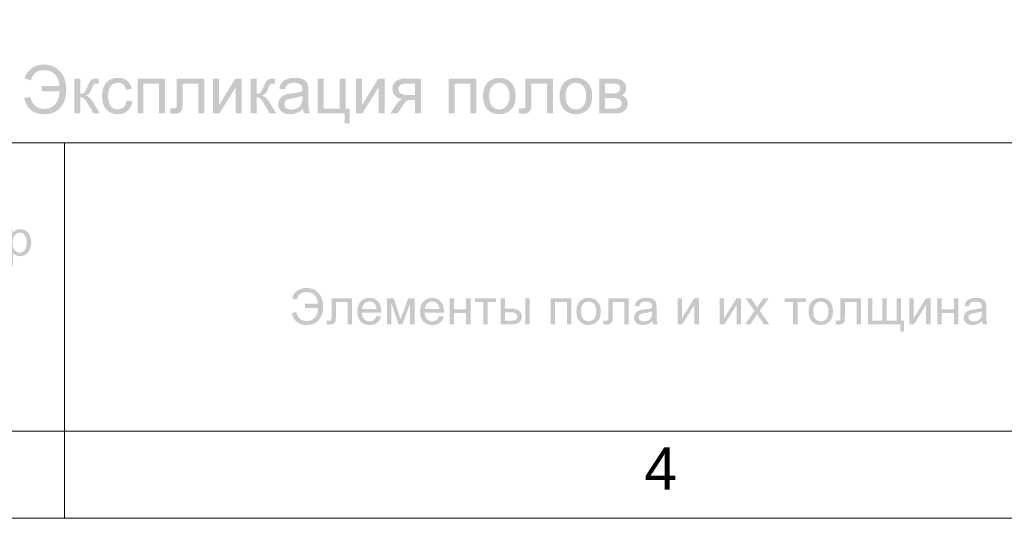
# Model space of a CAD drawing. Header units: millimetres. Extents: x 1527433 to 14789979, y -245576 to 11310.
# Tile 55 of 135: x 1950881 to 1959065, y -60984 to -56837. Entities that reach past the tile are written whole.
import ezdxf

# ---------------------------------------------------------------- set-up
doc = ezdxf.new("R2010")
doc.units = ezdxf.units.MM
doc.styles.get("Standard").update_dxf_attribs({"font": 'isocpeur.ttf', "height": 250})
doc.styles.add('V@ler@Live', font='isocpeui.ttf')

msp = doc.modelspace()

# ---------------------------------------------------------------- hatches: boundary and pattern name
h = msp.add_hatch(color=7)
h.dxf.hatch_style = 2
h.paths.add_polyline_path([(1951064.404, -57387.129), (1951064.404, -57434.203), (1951212.681, -57434.203), (1951209.231, -57466.036), (1951201.863, -57494.313), (1951190.589, -57519.035), (1951175.419, -57540.202), (1951157.054, -57557.195), (1951136.276, -57569.32), (1951113.089, -57576.587), (1951087.5, -57579.008), (1951064.796, -57577.426), (1951044.31, -57572.681), (1951026.044, -57564.773), (1951009.999, -57553.7), (1950996.176, -57539.462), (1950984.576, -57522.058), (1950975.201, -57501.487), (1950968.052, -57477.749), (1950917.119, -57491.089), (1950927.282, -57522.092), (1950940.488, -57548.958), (1950956.74, -57571.686), (1950976.037, -57590.28), (1950998.381, -57604.739), (1951023.772, -57615.066), (1951052.21, -57621.261), (1951083.697, -57623.325), (1951106.548, -57622.377), (1951127.89, -57619.53), (1951147.724, -57614.785), (1951166.048, -57608.139), (1951182.864, -57599.592), (1951198.17, -57589.141), (1951211.968, -57576.787), (1951224.257, -57562.526), (1951244.255, -57530.342), (1951258.115, -57494.644), (1951265.835, -57455.432), (1951267.417, -57412.706), (1951266.126, -57386.093), (1951262.263, -57360.664), (1951255.836, -57336.424), (1951246.856, -57313.377), (1951235.198, -57291.931), (1951220.811, -57272.49), (1951203.696, -57255.055), (1951183.852, -57239.624), (1951161.589, -57226.995), (1951137.295, -57217.968), (1951110.965, -57212.548), (1951082.594, -57210.741), (1951052.85, -57212.663), (1951025.633, -57218.43), (1951000.948, -57228.042), (1950978.8, -57241.498), (1950959.585, -57258.375), (1950943.771, -57278.244), (1950931.346, -57301.099), (1950922.301, -57326.937), (1950974.005, -57340.552), (1950980.643, -57320.979), (1950989.271, -57304.017), (1950999.89, -57289.663), (1951012.5, -57277.92), (1951027.103, -57268.786), (1951043.698, -57262.262), (1951062.287, -57258.348), (1951082.87, -57257.043), (1951110.412, -57259.242), (1951134.822, -57265.835), (1951156.09, -57276.809), (1951174.206, -57292.155), (1951188.874, -57311.243), (1951199.81, -57333.441), (1951207.026, -57358.74), (1951210.531, -57387.129)])
h = msp.add_hatch(color=7)
h.dxf.hatch_style = 2
h.paths.add_polyline_path([(1951335.278, -57327.488), (1951384.226, -57327.488), (1951384.226, -57452.448), (1951395.048, -57451.89), (1951404.118, -57450.209), (1951411.442, -57447.402), (1951417.024, -57443.464), (1951422.285, -57436.849), (1951428.647, -57425.935), (1951436.115, -57410.721), (1951444.695, -57391.208), (1951451.548, -57375.551), (1951457.724, -57362.807), (1951463.228, -57352.978), (1951468.066, -57346.064), (1951477.699, -57336.928), (1951488.737, -57331.346), (1951503.998, -57328.466), (1951526.33, -57327.488), (1951536.141, -57327.488), (1951536.141, -57368.057), (1951522.526, -57367.782), (1951506.651, -57369.222), (1951497.721, -57373.514), (1951494.496, -57377.978), (1951490.521, -57385.414), (1951485.792, -57395.815), (1951480.303, -57409.178), (1951474.845, -57422.232), (1951469.63, -57433.115), (1951464.653, -57441.827), (1951459.908, -57448.37), (1951448.133, -57458.787), (1951431.355, -57468.213), (1951447.044, -57475.054), (1951462.609, -57487.141), (1951478.05, -57504.467), (1951493.367, -57527.028), (1951547, -57616.545), (1951493.091, -57616.545), (1951440.836, -57527.028), (1951433.066, -57514.707), (1951425.802, -57504.69), (1951419.054, -57496.968), (1951412.834, -57491.53), (1951399.688, -57485.08), (1951384.226, -57482.931), (1951384.226, -57616.545), (1951335.278, -57616.545)])
h = msp.add_hatch(color=7)
h.dxf.hatch_style = 2
h.paths.add_polyline_path([(1951768.886, -57510.657), (1951817.062, -57516.941), (1951811.562, -57540.484), (1951802.999, -57561.334), (1951791.366, -57579.487), (1951776.658, -57594.938), (1951759.449, -57607.269), (1951740.402, -57616.07), (1951719.514, -57621.347), (1951696.787, -57623.105), (1951668.561, -57620.685), (1951643.25, -57613.417), (1951620.853, -57601.292), (1951601.371, -57584.299), (1951585.6, -57562.811), (1951574.334, -57537.122), (1951567.575, -57507.226), (1951565.322, -57473.119), (1951566.285, -57450.453), (1951569.18, -57429.249), (1951574.019, -57409.503), (1951580.811, -57391.208), (1951589.587, -57374.767), (1951600.379, -57360.506), (1951613.197, -57348.436), (1951628.05, -57338.567), (1951644.236, -57330.89), (1951661.13, -57325.393), (1951678.737, -57322.088), (1951697.062, -57320.984), (1951719.52, -57322.472), (1951739.843, -57326.937), (1951758.027, -57334.378), (1951774.067, -57344.796), (1951787.689, -57357.953), (1951798.624, -57373.611), (1951806.871, -57391.77), (1951812.432, -57412.43), (1951764.807, -57419.761), (1951760.756, -57406.117), (1951755.388, -57394.282), (1951748.707, -57384.244), (1951740.718, -57375.995), (1951731.624, -57369.556), (1951721.626, -57364.957), (1951710.728, -57362.197), (1951698.936, -57361.277), (1951681.292, -57362.94), (1951665.395, -57367.92), (1951651.234, -57376.207), (1951638.799, -57387.791), (1951628.67, -57402.993), (1951621.435, -57422.056), (1951617.095, -57444.973), (1951615.648, -57471.741), (1951617.043, -57498.892), (1951621.229, -57522.053), (1951628.205, -57541.225), (1951637.972, -57556.408), (1951649.982, -57567.975), (1951663.693, -57576.224), (1951679.109, -57581.166), (1951696.235, -57582.811), (1951710.033, -57581.705), (1951722.652, -57578.387), (1951734.094, -57572.858), (1951744.356, -57565.117), (1951753.142, -57555.08), (1951760.156, -57542.662), (1951765.402, -57527.856)])
h = msp.add_hatch(color=7)
h.dxf.hatch_style = 2
h.paths.add_polyline_path([(1951859.998, -57327.488), (1952088.036, -57327.488), (1952088.036, -57616.545), (1952039.032, -57616.545), (1952039.032, -57368.057), (1951908.946, -57368.057), (1951908.946, -57616.545), (1951859.998, -57616.545)])
h = msp.add_hatch(color=7)
h.dxf.hatch_style = 2
h.paths.add_polyline_path([(1952186.523, -57327.488), (1952414.064, -57327.488), (1952414.064, -57616.545), (1952365.337, -57616.545), (1952365.337, -57368.057), (1952235.526, -57368.057), (1952235.526, -57512.035), (1952235.319, -57535.071), (1952234.699, -57553.824), (1952233.665, -57568.287), (1952232.218, -57578.456), (1952226.086, -57593.498), (1952214.249, -57606.513), (1952206.082, -57611.754), (1952196.293, -57615.491), (1952184.871, -57617.73), (1952171.805, -57618.475), (1952153.36, -57617.91), (1952132.393, -57616.27), (1952132.393, -57575.425), (1952153.891, -57575.425), (1952166.92, -57574.667), (1952175.609, -57572.338), (1952181.059, -57568.286), (1952184.318, -57562.416), (1952185.267, -57557.095), (1952185.958, -57547.919), (1952186.38, -57534.898), (1952186.523, -57518.043)])
h = msp.add_hatch(color=7)
h.dxf.hatch_style = 2
h.paths.add_polyline_path([(1952488.389, -57327.488), (1952537.337, -57327.488), (1952537.337, -57547.974), (1952673.156, -57327.488), (1952725.963, -57327.488), (1952725.963, -57616.545), (1952676.96, -57616.545), (1952676.96, -57397.437), (1952541.14, -57616.545), (1952488.389, -57616.545)])
h = msp.add_hatch(color=7)
h.dxf.hatch_style = 2
h.paths.add_polyline_path([(1952800.491, -57327.488), (1952849.439, -57327.488), (1952849.439, -57452.448), (1952860.261, -57451.89), (1952869.331, -57450.209), (1952876.654, -57447.402), (1952882.236, -57443.464), (1952887.498, -57436.849), (1952893.86, -57425.935), (1952901.328, -57410.721), (1952909.907, -57391.208), (1952916.76, -57375.551), (1952922.936, -57362.807), (1952928.441, -57352.978), (1952933.279, -57346.064), (1952942.911, -57336.928), (1952953.949, -57331.346), (1952969.211, -57328.466), (1952991.542, -57327.488), (1953001.354, -57327.488), (1953001.354, -57368.057), (1952987.739, -57367.782), (1952971.864, -57369.222), (1952962.934, -57373.514), (1952959.708, -57377.978), (1952955.734, -57385.414), (1952951.004, -57395.815), (1952945.516, -57409.178), (1952940.058, -57422.232), (1952934.843, -57433.115), (1952929.865, -57441.827), (1952925.12, -57448.37), (1952913.345, -57458.787), (1952896.568, -57468.213), (1952912.257, -57475.054), (1952927.821, -57487.141), (1952943.262, -57504.467), (1952958.579, -57527.028), (1953012.213, -57616.545), (1952958.304, -57616.545), (1952906.048, -57527.028), (1952898.278, -57514.707), (1952891.014, -57504.69), (1952884.267, -57496.968), (1952878.047, -57491.53), (1952864.9, -57485.08), (1952849.439, -57482.931), (1952849.439, -57616.545), (1952800.491, -57616.545)])
h = msp.add_hatch(color=7)
h.paths.add_polyline_path([(1953234.098, -57580.882), (1953207.399, -57600.636), (1953181.733, -57613.569), (1953155.612, -57620.714), (1953127.713, -57623.105), (1953105.275, -57621.656), (1953085.587, -57617.303), (1953068.647, -57610.036), (1953054.457, -57599.843), (1953043.252, -57587.379), (1953035.261, -57573.302), (1953030.474, -57557.613), (1953028.881, -57540.312), (1953031.285, -57520.027), (1953038.527, -57501.562), (1953049.696, -57485.742), (1953063.883, -57473.395), (1953080.502, -57464.093), (1953099.105, -57457.354), (1953117.199, -57453.599), (1953142.651, -57449.968), (1953170.371, -57446.278), (1953194.169, -57442.237), (1953214.05, -57437.845), (1953230.019, -57433.101), (1953230.219, -57424.867), (1953230.295, -57420.313), (1953229.426, -57406.453), (1953226.822, -57394.805), (1953222.481, -57385.369), (1953216.404, -57378.145), (1953205.882, -57370.901), (1953193.081, -57365.715), (1953177.995, -57362.595), (1953160.621, -57361.553), (1953144.468, -57362.316), (1953130.573, -57364.599), (1953118.941, -57368.39), (1953109.578, -57373.68), (1953101.888, -57380.884), (1953095.268, -57390.423), (1953089.711, -57402.298), (1953085.215, -57416.509), (1953037.314, -57409.95), (1953045.954, -57382.162), (1953058.812, -57360.285), (1953077.119, -57343.583), (1953102.082, -57331.181), (1953132.633, -57323.54), (1953167.732, -57320.984), (1953185.344, -57321.531), (1953201.225, -57323.168), (1953215.38, -57325.89), (1953227.814, -57329.693), (1953247.878, -57339.546), (1953261.824, -57351.631), (1953271.091, -57366.562), (1953277.093, -57384.925), (1953278.178, -57392.46), (1953278.953, -57402.502), (1953279.418, -57415.055), (1953279.573, -57430.124), (1953279.573, -57495.443), (1953279.761, -57526.459), (1953280.331, -57551.206), (1953281.294, -57569.679), (1953282.66, -57581.874), (1953287.332, -57599.602), (1953295.062, -57616.545), (1953243.91, -57616.545), (1953237.64, -57600.016)])
h.paths.add_polyline_path([(1953230.019, -57471.465), (1953215.003, -57476.716), (1953196.664, -57481.553), (1953175.007, -57485.976), (1953150.038, -57489.986), (1953136.021, -57492.24), (1953124.227, -57494.623), (1953114.644, -57497.141), (1953107.263, -57499.798), (1953096.143, -57506.523), (1953087.916, -57515.728), (1953082.831, -57526.801), (1953081.136, -57538.989), (1953082.057, -57548.375), (1953084.829, -57556.938), (1953089.461, -57564.685), (1953095.963, -57571.621), (1953104.254, -57577.337), (1953114.25, -57581.419), (1953125.962, -57583.869), (1953139.399, -57584.685), (1953166.133, -57581.612), (1953189.725, -57572.338), (1953208.825, -57557.662), (1953222.137, -57538.438), (1953225.577, -57529.169), (1953228.042, -57517.905), (1953229.524, -57504.657), (1953230.019, -57489.435)])
h = msp.add_hatch(color=7)
h.dxf.hatch_style = 2
h.paths.add_polyline_path([(1953357, -57327.488), (1953406.003, -57327.488), (1953406.003, -57576.251), (1953541.547, -57576.251), (1953541.547, -57327.488), (1953590.55, -57327.488), (1953590.55, -57576.251), (1953622.135, -57576.251), (1953622.135, -57698.456), (1953581.841, -57698.456), (1953581.841, -57616.545), (1953357, -57616.545)])
h = msp.add_hatch(color=7)
h.dxf.hatch_style = 2
h.paths.add_polyline_path([(1953676.429, -57327.488), (1953725.377, -57327.488), (1953725.377, -57547.974), (1953861.197, -57327.488), (1953914.003, -57327.488), (1953914.003, -57616.545), (1953865, -57616.545), (1953865, -57397.437), (1953729.18, -57616.545), (1953676.429, -57616.545)])
h = msp.add_hatch(color=7)
h.paths.add_polyline_path([(1954216.293, -57327.488), (1954216.293, -57616.545), (1954167.621, -57616.545), (1954167.621, -57503.877), (1954139.288, -57503.877), (1954116.716, -57505.558), (1954100.759, -57510.547), (1954093.71, -57515.735), (1954085.214, -57524.603), (1954075.272, -57537.15), (1954063.882, -57553.376), (1954021.163, -57616.545), (1953960.474, -57616.545), (1954013.281, -57538.714), (1954025.351, -57522.829), (1954037.41, -57510.815), (1954049.449, -57502.677), (1954061.457, -57498.42), (1954041.851, -57494.39), (1954024.953, -57488.009), (1954010.762, -57479.281), (1953999.28, -57468.213), (1953990.39, -57455.52), (1953984.052, -57441.907), (1953980.258, -57427.363), (1953978.995, -57411.879), (1953980.65, -57393.997), (1953985.617, -57377.883), (1953993.901, -57363.525), (1954005.509, -57350.915), (1954020.267, -57340.673), (1954038.003, -57333.352), (1954058.715, -57328.955), (1954082.403, -57327.488)])
h.paths.add_polyline_path([(1954167.621, -57368.057), (1954097.947, -57368.057), (1954077.98, -57368.914), (1954061.905, -57371.475), (1954049.725, -57375.731), (1954041.448, -57381.672), (1954031.925, -57396.466), (1954028.77, -57413.533), (1954029.929, -57425.614), (1954033.414, -57435.974), (1954039.234, -57444.608), (1954047.401, -57451.511), (1954058.533, -57456.793), (1954073.246, -57460.565), (1954091.545, -57462.829), (1954113.436, -57463.583), (1954167.621, -57463.583)])
h = msp.add_hatch(color=7)
h.dxf.hatch_style = 2
h.paths.add_polyline_path([(1954447.31, -57327.488), (1954675.348, -57327.488), (1954675.348, -57616.545), (1954626.345, -57616.545), (1954626.345, -57368.057), (1954496.258, -57368.057), (1954496.258, -57616.545), (1954447.31, -57616.545)])
h = msp.add_hatch(color=7)
h.paths.add_polyline_path([(1954731.667, -57472.017), (1954734.458, -57434.501), (1954742.829, -57402.164), (1954756.782, -57375.015), (1954776.316, -57353.064), (1954795.952, -57339.029), (1954817.65, -57329.004), (1954841.405, -57322.989), (1954867.211, -57320.984), (1954895.623, -57323.431), (1954921.327, -57330.768), (1954944.323, -57342.982), (1954964.611, -57360.065), (1954981.178, -57381.447), (1954993.012, -57406.56), (1955000.113, -57435.394), (1955002.479, -57467.938), (1955001.427, -57494.355), (1954998.276, -57517.795), (1954993.038, -57538.259), (1954985.722, -57555.746), (1954976.38, -57570.847), (1954965.141, -57584.154), (1954952.011, -57595.674), (1954936.995, -57605.411), (1954920.634, -57613.152), (1954903.55, -57618.681), (1954885.742, -57621.999), (1954867.211, -57623.105), (1954838.315, -57620.675), (1954812.324, -57613.383), (1954789.247, -57601.222), (1954769.095, -57584.189), (1954752.712, -57562.577), (1954741.017, -57536.681), (1954734.004, -57506.496)])
h.paths.add_polyline_path([(1954781.993, -57472.017), (1954783.503, -57498.051), (1954788.036, -57520.592), (1954795.597, -57539.64), (1954806.192, -57555.195), (1954819.09, -57567.277), (1954833.559, -57575.907), (1954849.6, -57581.085), (1954867.211, -57582.811), (1954884.646, -57581.075), (1954900.566, -57575.866), (1954914.968, -57567.184), (1954927.845, -57555.03), (1954938.448, -57539.329), (1954946.028, -57520), (1954950.58, -57497.033), (1954952.098, -57470.418), (1954950.57, -57445.243), (1954945.994, -57423.303), (1954938.378, -57404.608), (1954927.735, -57389.169), (1954914.805, -57377.087), (1954900.408, -57368.457), (1954884.543, -57363.279), (1954867.211, -57361.553), (1954849.6, -57363.277), (1954833.559, -57368.443), (1954819.09, -57377.041), (1954806.192, -57389.059), (1954795.597, -57404.54), (1954788.036, -57423.53), (1954783.503, -57446.024)])
h = msp.add_hatch(color=7)
h.dxf.hatch_style = 2
h.paths.add_polyline_path([(1955084.536, -57327.488), (1955312.078, -57327.488), (1955312.078, -57616.545), (1955263.35, -57616.545), (1955263.35, -57368.057), (1955133.539, -57368.057), (1955133.539, -57512.035), (1955133.333, -57535.071), (1955132.712, -57553.824), (1955131.679, -57568.287), (1955130.232, -57578.456), (1955124.1, -57593.498), (1955112.262, -57606.513), (1955104.096, -57611.754), (1955094.307, -57615.491), (1955082.884, -57617.73), (1955069.819, -57618.475), (1955051.374, -57617.91), (1955030.407, -57616.27), (1955030.407, -57575.425), (1955051.904, -57575.425), (1955064.934, -57574.667), (1955073.622, -57572.338), (1955079.072, -57568.286), (1955082.331, -57562.416), (1955083.281, -57557.095), (1955083.971, -57547.919), (1955084.393, -57534.898), (1955084.536, -57518.043)])
h = msp.add_hatch(color=7)
h.paths.add_polyline_path([(1955368.157, -57472.017), (1955370.948, -57434.501), (1955379.319, -57402.164), (1955393.272, -57375.015), (1955412.806, -57353.064), (1955432.442, -57339.029), (1955454.14, -57329.004), (1955477.895, -57322.989), (1955503.701, -57320.984), (1955532.113, -57323.431), (1955557.817, -57330.768), (1955580.813, -57342.982), (1955601.101, -57360.065), (1955617.668, -57381.447), (1955629.502, -57406.56), (1955636.603, -57435.394), (1955638.969, -57467.938), (1955637.917, -57494.355), (1955634.766, -57517.795), (1955629.528, -57538.259), (1955622.212, -57555.746), (1955612.87, -57570.847), (1955601.631, -57584.154), (1955588.501, -57595.674), (1955573.485, -57605.411), (1955557.124, -57613.152), (1955540.04, -57618.681), (1955522.232, -57621.999), (1955503.701, -57623.105), (1955474.805, -57620.675), (1955448.814, -57613.383), (1955425.737, -57601.222), (1955405.585, -57584.189), (1955389.203, -57562.577), (1955377.507, -57536.681), (1955370.494, -57506.496)])
h.paths.add_polyline_path([(1955418.483, -57472.017), (1955419.993, -57498.051), (1955424.526, -57520.592), (1955432.087, -57539.64), (1955442.682, -57555.195), (1955455.58, -57567.277), (1955470.049, -57575.907), (1955486.09, -57581.085), (1955503.701, -57582.811), (1955521.136, -57581.075), (1955537.057, -57575.866), (1955551.458, -57567.184), (1955564.335, -57555.03), (1955574.938, -57539.329), (1955582.518, -57520), (1955587.07, -57497.033), (1955588.588, -57470.418), (1955587.06, -57445.243), (1955582.484, -57423.303), (1955574.868, -57404.608), (1955564.225, -57389.169), (1955551.295, -57377.087), (1955536.898, -57368.457), (1955521.033, -57363.279), (1955503.701, -57361.553), (1955486.09, -57363.277), (1955470.049, -57368.443), (1955455.58, -57377.041), (1955442.682, -57389.059), (1955432.087, -57404.54), (1955424.526, -57423.53), (1955419.993, -57446.024)])
h = msp.add_hatch(color=7)
h.paths.add_polyline_path([(1955697.379, -57327.488), (1955810.323, -57327.488), (1955829.785, -57327.922), (1955846.586, -57329.224), (1955860.731, -57331.395), (1955872.225, -57334.433), (1955891.069, -57344.272), (1955907.061, -57359.899), (1955913.428, -57369.623), (1955917.976, -57380.267), (1955920.704, -57391.82), (1955921.614, -57404.272), (1955919.464, -57423.62), (1955913.015, -57440.322), (1955902.3, -57454.454), (1955887.328, -57466.064), (1955905.966, -57475.813), (1955921.173, -57491.475), (1955931.294, -57511.87), (1955934.677, -57535.737), (1955931.815, -57554.96), (1955925.961, -57571.532), (1955917.12, -57585.447), (1955905.298, -57596.702), (1955890.435, -57605.383), (1955872.555, -57611.584), (1955851.657, -57615.305), (1955827.742, -57616.545), (1955697.379, -57616.545)])
h.paths.add_polyline_path([(1955746.327, -57449.141), (1955798.582, -57449.141), (1955812.99, -57448.943), (1955824.958, -57448.342), (1955834.487, -57447.327), (1955841.577, -57445.889), (1955852.67, -57440.976), (1955862.523, -57432.715), (1955869.469, -57421.801), (1955871.784, -57408.902), (1955870.771, -57398.351), (1955867.732, -57389.52), (1955862.668, -57382.416), (1955855.578, -57377.042), (1955846.047, -57373.127), (1955833.653, -57370.317), (1955818.386, -57368.624), (1955800.236, -57368.057), (1955746.327, -57368.057)])
h.paths.add_polyline_path([(1955746.327, -57576.251), (1955810.819, -57576.251), (1955830.014, -57575.651), (1955845.932, -57573.847), (1955858.584, -57570.833), (1955867.98, -57566.605), (1955874.833, -57560.922), (1955879.845, -57553.466), (1955883.018, -57544.242), (1955884.351, -57533.257), (1955882.091, -57519.897), (1955875.367, -57507.57), (1955864.997, -57497.903), (1955851.94, -57492.577), (1955843.621, -57491.202), (1955833.137, -57490.221), (1955820.492, -57489.631), (1955805.693, -57489.435), (1955746.327, -57489.435)])
h = msp.add_hatch(color=7)
h.paths.add_polyline_path([(1950788.897, -58882.499), (1950788.897, -58583.906), (1950822.245, -58583.906), (1950822.245, -58611.963), (1950834.744, -58597.569), (1950848.814, -58587.268), (1950865.24, -58581.067), (1950884.808, -58579), (1950910.812, -58582.583), (1950933.591, -58593.277), (1950952.153, -58610.426), (1950965.506, -58633.405), (1950973.595, -58660.573), (1950976.31, -58690.18), (1950973.333, -58721.682), (1950964.403, -58749.877), (1950957.779, -58762.372), (1950949.81, -58773.317), (1950940.498, -58782.712), (1950929.842, -58790.557), (1950906.581, -58801.126), (1950882.162, -58804.668), (1950864.833, -58802.732), (1950849.365, -58796.951), (1950836.108, -58788.18), (1950825.497, -58777.383), (1950825.497, -58882.499)])
h.paths.add_polyline_path([(1950822.025, -58693.047), (1950823.079, -58712.528), (1950826.241, -58729.296), (1950831.512, -58743.346), (1950838.892, -58754.673), (1950847.77, -58763.386), (1950857.537, -58769.604), (1950868.192, -58773.33), (1950879.737, -58774.571), (1950891.497, -58773.288), (1950902.385, -58769.431), (1950912.394, -58762.991), (1950921.519, -58753.956), (1950929.115, -58742.213), (1950934.541, -58727.649), (1950937.797, -58710.253), (1950938.882, -58690.015), (1950937.819, -58670.679), (1950934.631, -58653.931), (1950929.325, -58639.778), (1950921.905, -58628.224), (1950912.985, -58619.244), (1950903.26, -58612.817), (1950892.728, -58608.954), (1950881.39, -58607.663), (1950870.031, -58609.036), (1950859.349, -58613.148), (1950849.338, -58619.988), (1950839.994, -58629.547), (1950832.117, -58641.701), (1950826.503, -58656.336), (1950823.142, -58673.451)])
h = msp.add_hatch(color=7)
h.dxf.hatch_style = 2
h.paths.add_polyline_path([(1953250.866, -59199.889), (1953250.866, -59235.057), (1953361.605, -59235.057), (1953359.03, -59258.859), (1953353.536, -59279.994), (1953345.117, -59298.464), (1953333.768, -59314.266), (1953320.053, -59326.927), (1953304.54, -59335.97), (1953287.229, -59341.396), (1953268.119, -59343.205), (1953251.169, -59342.024), (1953235.873, -59338.481), (1953222.233, -59332.575), (1953210.248, -59324.305), (1953199.919, -59313.671), (1953191.247, -59300.673), (1953184.233, -59285.309), (1953178.877, -59267.578), (1953140.898, -59277.555), (1953148.484, -59300.712), (1953158.345, -59320.778), (1953170.481, -59337.756), (1953184.892, -59351.646), (1953201.58, -59362.447), (1953220.544, -59370.162), (1953241.787, -59374.79), (1953265.307, -59376.333), (1953298.287, -59373.5), (1953326.775, -59364.992), (1953350.767, -59350.8), (1953370.259, -59330.913), (1953385.173, -59306.895), (1953395.518, -59280.236), (1953401.296, -59250.941), (1953402.505, -59219.016), (1953401.544, -59199.161), (1953398.66, -59180.19), (1953393.854, -59162.097), (1953387.126, -59144.878), (1953378.422, -59128.847), (1953367.682, -59114.32), (1953354.895, -59101.291), (1953340.052, -59089.756), (1953323.423, -59080.343), (1953305.284, -59073.606), (1953285.637, -59069.556), (1953264.481, -59068.204), (1953242.239, -59069.64), (1953221.899, -59073.95), (1953203.461, -59081.133), (1953186.925, -59091.189), (1953172.569, -59103.79), (1953160.756, -59118.612), (1953151.485, -59135.667), (1953144.757, -59154.965), (1953183.397, -59165.163), (1953188.355, -59150.549), (1953194.798, -59137.879), (1953202.727, -59127.155), (1953212.143, -59118.378), (1953223.047, -59111.549), (1953235.44, -59106.67), (1953249.325, -59103.741), (1953264.701, -59102.765), (1953285.269, -59104.407), (1953303.486, -59109.331), (1953319.357, -59117.532), (1953332.886, -59129.003), (1953343.821, -59143.265), (1953351.986, -59159.836), (1953357.381, -59178.713), (1953360.006, -59199.889)])
h = msp.add_hatch(color=7)
h.dxf.hatch_style = 2
h.paths.add_polyline_path([(1953472.5, -59155.406), (1953642.44, -59155.406), (1953642.44, -59371.262), (1953606.06, -59371.262), (1953606.06, -59185.668), (1953509.101, -59185.668), (1953509.101, -59293.21), (1953508.947, -59310.418), (1953508.488, -59324.422), (1953507.729, -59335.223), (1953506.676, -59342.819), (1953502.08, -59354.057), (1953493.226, -59363.765), (1953479.797, -59370.463), (1953461.531, -59372.695), (1953447.765, -59372.282), (1953432.096, -59371.041), (1953432.096, -59340.559), (1953448.137, -59340.559), (1953457.852, -59339.98), (1953464.342, -59338.244), (1953468.401, -59335.226), (1953470.847, -59330.803), (1953471.57, -59326.843), (1953472.087, -59320.006), (1953472.397, -59310.285), (1953472.5, -59297.675)])
h = msp.add_hatch(color=7)
h.paths.add_polyline_path([(1953846.763, -59301.754), (1953884.577, -59306.439), (1953879.121, -59322.087), (1953871.768, -59335.874), (1953862.524, -59347.801), (1953851.394, -59357.867), (1953838.475, -59365.889), (1953823.867, -59371.606), (1953807.575, -59375.029), (1953789.602, -59376.168), (1953767.144, -59374.348), (1953747.145, -59368.885), (1953729.606, -59359.773), (1953714.527, -59347.008), (1953702.381, -59330.947), (1953693.718, -59311.951), (1953688.528, -59290.02), (1953686.801, -59265.153), (1953688.548, -59239.461), (1953693.794, -59216.798), (1953702.544, -59197.173), (1953714.802, -59180.597), (1953729.862, -59167.429), (1953747.014, -59158.024), (1953766.264, -59152.381), (1953787.618, -59150.5), (1953808.257, -59152.349), (1953826.926, -59157.887), (1953843.622, -59167.104), (1953858.339, -59179.99), (1953870.348, -59196.247), (1953878.927, -59215.495), (1953884.074, -59237.731), (1953885.789, -59262.948), (1953885.569, -59272.705), (1953724.559, -59272.705), (1953726.563, -59289.446), (1953730.588, -59304.11), (1953736.628, -59316.686), (1953744.678, -59327.165), (1953754.29, -59335.444), (1953765.018, -59341.352), (1953776.862, -59344.892), (1953789.823, -59346.071), (1953808.461, -59343.426), (1953824.164, -59335.488), (1953836.91, -59321.763)])
h.paths.add_polyline_path([(1953726.598, -59242.608), (1953847.149, -59242.608), (1953845.359, -59229.855), (1953842.464, -59218.796), (1953838.452, -59209.432), (1953833.314, -59201.763), (1953823.909, -59192.503), (1953813.222, -59185.888), (1953801.254, -59181.92), (1953788.004, -59180.597), (1953775.9, -59181.651), (1953764.805, -59184.813), (1953754.711, -59190.084), (1953745.615, -59197.464), (1953737.978, -59206.611), (1953732.262, -59217.183), (1953728.469, -59229.183)])
h = msp.add_hatch(color=7)
h.dxf.hatch_style = 2
h.paths.add_polyline_path([(1953933, -59155.406), (1953989.941, -59155.406), (1954046.661, -59328.157), (1954109.665, -59155.406), (1954162.306, -59155.406), (1954162.306, -59371.262), (1954125.705, -59371.262), (1954125.705, -59197.464), (1954061.874, -59371.262), (1954029.132, -59371.262), (1953968.774, -59189.14), (1953968.774, -59371.262), (1953933, -59371.262)])
h = msp.add_hatch(color=7)
h.paths.add_polyline_path([(1954368.137, -59301.754), (1954405.95, -59306.439), (1954400.494, -59322.087), (1954393.141, -59335.874), (1954383.897, -59347.801), (1954372.767, -59357.867), (1954359.849, -59365.889), (1954345.241, -59371.606), (1954328.948, -59375.029), (1954310.976, -59376.168), (1954288.517, -59374.348), (1954268.519, -59368.885), (1954250.98, -59359.773), (1954235.9, -59347.008), (1954223.755, -59330.947), (1954215.092, -59311.951), (1954209.902, -59290.02), (1954208.174, -59265.153), (1954209.922, -59239.461), (1954215.168, -59216.798), (1954223.917, -59197.173), (1954236.176, -59180.597), (1954251.235, -59167.429), (1954268.388, -59158.024), (1954287.638, -59152.381), (1954308.991, -59150.5), (1954329.63, -59152.349), (1954348.3, -59157.887), (1954364.996, -59167.104), (1954379.712, -59179.99), (1954391.722, -59196.247), (1954400.3, -59215.495), (1954405.447, -59237.731), (1954407.163, -59262.948), (1954406.942, -59272.705), (1954245.932, -59272.705), (1954247.937, -59289.446), (1954251.961, -59304.11), (1954258.002, -59316.686), (1954266.052, -59327.165), (1954275.664, -59335.444), (1954286.392, -59341.352), (1954298.236, -59344.892), (1954311.196, -59346.071), (1954329.834, -59343.426), (1954345.537, -59335.488), (1954358.284, -59321.763)])
h.paths.add_polyline_path([(1954247.972, -59242.608), (1954368.523, -59242.608), (1954366.733, -59229.855), (1954363.837, -59218.796), (1954359.826, -59209.432), (1954354.687, -59201.763), (1954345.282, -59192.503), (1954334.595, -59185.888), (1954322.627, -59181.92), (1954309.377, -59180.597), (1954297.274, -59181.651), (1954286.178, -59184.813), (1954276.085, -59190.084), (1954266.989, -59197.464), (1954259.351, -59206.611), (1954253.636, -59217.183), (1954249.843, -59229.183)])
h = msp.add_hatch(color=7)
h.dxf.hatch_style = 2
h.paths.add_polyline_path([(1954453.602, -59155.406), (1954490.148, -59155.406), (1954490.148, -59245.254), (1954591.571, -59245.254), (1954591.571, -59155.406), (1954628.172, -59155.406), (1954628.172, -59371.262), (1954591.571, -59371.262), (1954591.571, -59275.516), (1954490.148, -59275.516), (1954490.148, -59371.262), (1954453.602, -59371.262)])
h = msp.add_hatch(color=7)
h.dxf.hatch_style = 2
h.paths.add_polyline_path([(1954664.997, -59155.406), (1954840.394, -59155.406), (1954840.394, -59185.668), (1954770.886, -59185.668), (1954770.886, -59371.262), (1954734.505, -59371.262), (1954734.505, -59185.668), (1954664.997, -59185.668)])
h = msp.add_hatch(color=7)
h.paths.add_polyline_path([(1955082.176, -59155.406), (1955118.777, -59155.406), (1955118.777, -59371.262), (1955082.176, -59371.262)])
h.paths.add_polyline_path([(1954877.51, -59155.406), (1954914.056, -59155.406), (1954914.056, -59239.742), (1954960.413, -59239.742), (1954981.766, -59240.846), (1955000.514, -59244.152), (1955016.657, -59249.648), (1955030.197, -59257.326), (1955040.913, -59266.959), (1955048.58, -59278.251), (1955053.188, -59291.207), (1955054.726, -59305.833), (1955053.445, -59318.865), (1955049.606, -59330.92), (1955043.215, -59341.993), (1955034.276, -59352.08), (1955022.535, -59360.472), (1955007.735, -59366.466), (1954989.875, -59370.063), (1954968.957, -59371.262), (1954877.51, -59371.262)])
h.paths.add_polyline_path([(1954914.056, -59341.166), (1954952.475, -59341.166), (1954968.598, -59340.637), (1954982.241, -59339.043), (1954993.403, -59336.375), (1955002.085, -59332.622), (1955008.564, -59327.764), (1955013.199, -59321.708), (1955015.983, -59314.452), (1955016.912, -59305.998), (1955014.156, -59292.769), (1955005.943, -59281.028), (1954998.782, -59276.244), (1954988.297, -59272.815), (1954974.496, -59270.75), (1954957.381, -59270.059), (1954914.056, -59270.059)])
h = msp.add_hatch(color=7)
h.dxf.hatch_style = 2
h.paths.add_polyline_path([(1955294.757, -59155.406), (1955465.083, -59155.406), (1955465.083, -59371.262), (1955428.482, -59371.262), (1955428.482, -59185.668), (1955331.303, -59185.668), (1955331.303, -59371.262), (1955294.757, -59371.262)])
h = msp.add_hatch(color=7)
h.paths.add_polyline_path([(1955508.079, -59263.334), (1955510.159, -59235.304), (1955516.403, -59211.155), (1955526.822, -59190.881), (1955541.428, -59174.478), (1955556.092, -59163.988), (1955572.296, -59156.495), (1955590.03, -59151.999), (1955609.283, -59150.5), (1955630.511, -59152.329), (1955649.714, -59157.811), (1955666.891, -59166.941), (1955682.043, -59179.715), (1955694.414, -59195.694), (1955703.251, -59214.448), (1955708.553, -59235.983), (1955710.32, -59260.302), (1955709.536, -59280.031), (1955707.185, -59297.537), (1955703.274, -59312.811), (1955697.808, -59325.842), (1955682.429, -59347.057), (1955661.428, -59362.939), (1955636.451, -59372.86), (1955609.283, -59376.168), (1955587.713, -59374.357), (1955568.313, -59368.919), (1955551.085, -59359.843), (1955536.026, -59347.119), (1955523.799, -59330.973), (1955515.066, -59311.634), (1955509.826, -59289.091)])
h.paths.add_polyline_path([(1955545.672, -59263.334), (1955546.8, -59282.776), (1955550.185, -59299.604), (1955555.834, -59313.827), (1955563.752, -59325.456), (1955573.362, -59334.491), (1955584.161, -59340.931), (1955596.138, -59344.788), (1955609.283, -59346.071), (1955622.315, -59344.779), (1955634.211, -59340.897), (1955644.97, -59334.421), (1955654.592, -59325.346), (1955662.519, -59313.614), (1955668.187, -59299.17), (1955671.591, -59282.007), (1955672.727, -59262.121), (1955671.591, -59243.321), (1955668.18, -59226.94), (1955662.495, -59212.977), (1955654.537, -59201.433), (1955644.885, -59192.421), (1955634.122, -59185.978), (1955622.252, -59182.108), (1955609.283, -59180.817), (1955596.138, -59182.107), (1955584.161, -59185.971), (1955573.362, -59192.398), (1955563.752, -59201.377), (1955555.834, -59212.942), (1955550.185, -59227.126), (1955546.8, -59243.925)])
h = msp.add_hatch(color=7)
h.dxf.hatch_style = 2
h.paths.add_polyline_path([(1955772.579, -59155.406), (1955942.519, -59155.406), (1955942.519, -59371.262), (1955906.139, -59371.262), (1955906.139, -59185.668), (1955809.18, -59185.668), (1955809.18, -59293.21), (1955809.026, -59310.418), (1955808.567, -59324.422), (1955807.808, -59335.223), (1955806.755, -59342.819), (1955802.159, -59354.057), (1955793.305, -59363.765), (1955779.876, -59370.463), (1955761.61, -59372.695), (1955747.844, -59372.282), (1955732.175, -59371.041), (1955732.175, -59340.559), (1955748.216, -59340.559), (1955757.931, -59339.98), (1955764.421, -59338.244), (1955768.48, -59335.226), (1955770.926, -59330.803), (1955771.649, -59326.843), (1955772.166, -59320.006), (1955772.476, -59310.285), (1955772.579, -59297.675)])
h = msp.add_hatch(color=7)
h.paths.add_polyline_path([(1956139.897, -59344.638), (1956119.957, -59359.39), (1956100.761, -59369.057), (1956081.248, -59374.39), (1956060.412, -59376.168), (1956043.659, -59375.083), (1956028.958, -59371.827), (1956016.314, -59366.401), (1956005.731, -59358.804), (1955997.379, -59349.513), (1955991.42, -59339.002), (1955987.848, -59327.272), (1955986.659, -59314.321), (1955988.451, -59299.191), (1955993.88, -59285.383), (1956002.196, -59273.6), (1956012.787, -59264.381), (1956025.189, -59257.422), (1956039.08, -59252.365), (1956052.591, -59249.567), (1956071.601, -59246.853), (1956092.294, -59244.083), (1956110.062, -59241.065), (1956124.916, -59237.799), (1956136.865, -59234.285), (1956137.017, -59228.125), (1956137.086, -59224.694), (1956136.435, -59214.358), (1956134.488, -59205.67), (1956131.249, -59198.626), (1956126.723, -59193.219), (1956118.847, -59187.793), (1956109.277, -59183.918), (1956098.011, -59181.592), (1956085.051, -59180.817), (1956072.96, -59181.385), (1956062.568, -59183.084), (1956053.882, -59185.91), (1956046.907, -59189.857), (1956036.2, -59202.397), (1956028.717, -59221.883), (1955992.943, -59216.977), (1955999.392, -59196.217), (1956008.983, -59179.88), (1956022.633, -59167.409), (1956041.284, -59158.162), (1956064.119, -59152.429), (1956090.343, -59150.5), (1956115.361, -59152.14), (1956135.212, -59157.005), (1956150.212, -59164.363), (1956160.623, -59173.376), (1956167.527, -59184.552), (1956172.033, -59198.291), (1956173.397, -59211.437), (1956173.852, -59232.025), (1956173.852, -59280.808), (1956173.996, -59304.001), (1956174.431, -59322.486), (1956175.154, -59336.269), (1956176.167, -59345.355), (1956179.64, -59358.598), (1956185.427, -59371.262), (1956147.228, -59371.262), (1956142.55, -59358.901)])
h.paths.add_polyline_path([(1956136.865, -59262.948), (1956125.661, -59266.853), (1956111.971, -59270.458), (1956095.79, -59273.754), (1956077.113, -59276.729), (1956057.849, -59280.208), (1956045.198, -59284.06), (1956036.882, -59289.103), (1956030.756, -59295.966), (1956026.939, -59304.234), (1956025.685, -59313.329), (1956028.455, -59326.779), (1956036.765, -59337.748), (1956050.407, -59345.065), (1956069.176, -59347.505), (1956089.151, -59345.189), (1956106.769, -59338.244), (1956121.038, -59327.289), (1956130.967, -59312.943), (1956135.384, -59297.599), (1956136.865, -59276.343)])
h = msp.add_hatch(color=7)
h.dxf.hatch_style = 2
h.paths.add_polyline_path([(1956348.6, -59155.406), (1956385.2, -59155.406), (1956385.2, -59320.054), (1956486.624, -59155.406), (1956526.036, -59155.406), (1956526.036, -59371.262), (1956489.435, -59371.262), (1956489.435, -59207.661), (1956388.012, -59371.262), (1956348.6, -59371.262)])
h = msp.add_hatch(color=7)
h.dxf.hatch_style = 2
h.paths.add_polyline_path([(1956699.395, -59155.406), (1956735.996, -59155.406), (1956735.996, -59320.054), (1956837.419, -59155.406), (1956876.831, -59155.406), (1956876.831, -59371.262), (1956840.231, -59371.262), (1956840.231, -59207.661), (1956738.807, -59371.262), (1956699.395, -59371.262)])
h = msp.add_hatch(color=7)
h.dxf.hatch_style = 2
h.paths.add_polyline_path([(1956909.259, -59371.262), (1956988.138, -59259.035), (1956915.157, -59155.406), (1956960.908, -59155.406), (1956994.036, -59206.008), (1957002.47, -59219.285), (1957009.084, -59230.206), (1957025.566, -59206.393), (1957061.946, -59155.406), (1957105.602, -59155.406), (1957031.023, -59257.05), (1957111.335, -59371.262), (1957066.411, -59371.262), (1957022.093, -59304.179), (1957010.297, -59286.099), (1956953.577, -59371.262)])
h = msp.add_hatch(color=7)
h.dxf.hatch_style = 2
h.paths.add_polyline_path([(1957240.013, -59155.406), (1957415.409, -59155.406), (1957415.409, -59185.668), (1957345.901, -59185.668), (1957345.901, -59371.262), (1957309.521, -59371.262), (1957309.521, -59185.668), (1957240.013, -59185.668)])
h = msp.add_hatch(color=7)
h.paths.add_polyline_path([(1957438.084, -59263.334), (1957440.163, -59235.304), (1957446.407, -59211.155), (1957456.827, -59190.881), (1957471.432, -59174.478), (1957486.096, -59163.988), (1957502.3, -59156.495), (1957520.034, -59151.999), (1957539.287, -59150.5), (1957560.515, -59152.329), (1957579.718, -59157.811), (1957596.896, -59166.941), (1957612.047, -59179.715), (1957624.419, -59195.694), (1957633.255, -59214.448), (1957638.557, -59235.983), (1957640.325, -59260.302), (1957639.54, -59280.031), (1957637.19, -59297.537), (1957633.278, -59312.811), (1957627.812, -59325.842), (1957612.433, -59347.057), (1957591.432, -59362.939), (1957566.455, -59372.86), (1957539.287, -59376.168), (1957517.717, -59374.357), (1957498.318, -59368.919), (1957481.089, -59359.843), (1957466.03, -59347.119), (1957453.804, -59330.973), (1957445.07, -59311.634), (1957439.83, -59289.091)])
h.paths.add_polyline_path([(1957475.677, -59263.334), (1957476.804, -59282.776), (1957480.19, -59299.604), (1957485.839, -59313.827), (1957493.756, -59325.456), (1957503.366, -59334.491), (1957514.165, -59340.931), (1957526.142, -59344.788), (1957539.287, -59346.071), (1957552.32, -59344.779), (1957564.215, -59340.897), (1957574.975, -59334.421), (1957584.597, -59325.346), (1957592.523, -59313.614), (1957598.191, -59299.17), (1957601.596, -59282.007), (1957602.732, -59262.121), (1957601.595, -59243.321), (1957598.184, -59226.94), (1957592.5, -59212.977), (1957584.542, -59201.433), (1957574.889, -59192.421), (1957564.126, -59185.978), (1957552.257, -59182.108), (1957539.287, -59180.817), (1957526.142, -59182.107), (1957514.165, -59185.971), (1957503.366, -59192.398), (1957493.756, -59201.377), (1957485.839, -59212.942), (1957480.19, -59227.126), (1957476.804, -59243.925)])
h = msp.add_hatch(color=7)
h.dxf.hatch_style = 2
h.paths.add_polyline_path([(1957702.584, -59155.406), (1957872.523, -59155.406), (1957872.523, -59371.262), (1957836.143, -59371.262), (1957836.143, -59185.668), (1957739.184, -59185.668), (1957739.184, -59293.21), (1957739.03, -59310.418), (1957738.571, -59324.422), (1957737.812, -59335.223), (1957736.759, -59342.819), (1957732.163, -59354.057), (1957723.309, -59363.765), (1957709.88, -59370.463), (1957691.614, -59372.695), (1957677.848, -59372.282), (1957662.179, -59371.041), (1957662.179, -59340.559), (1957678.22, -59340.559), (1957687.935, -59339.98), (1957694.426, -59338.244), (1957698.484, -59335.226), (1957700.93, -59330.803), (1957701.653, -59326.843), (1957702.17, -59320.006), (1957702.48, -59310.285), (1957702.584, -59297.675)])
h = msp.add_hatch(color=7)
h.dxf.hatch_style = 2
h.paths.add_polyline_path([(1957930.278, -59155.406), (1957966.879, -59155.406), (1957966.879, -59341.166), (1958050.223, -59341.166), (1958050.223, -59155.406), (1958086.768, -59155.406), (1958086.768, -59341.166), (1958170.333, -59341.166), (1958170.333, -59155.406), (1958206.713, -59155.406), (1958206.713, -59341.166), (1958230.911, -59341.166), (1958230.911, -59432.447), (1958200.594, -59432.447), (1958200.594, -59371.262), (1957930.278, -59371.262)])
h = msp.add_hatch(color=7)
h.dxf.hatch_style = 2
h.paths.add_polyline_path([(1958273.994, -59155.406), (1958310.594, -59155.406), (1958310.594, -59320.054), (1958412.018, -59155.406), (1958451.43, -59155.406), (1958451.43, -59371.262), (1958414.829, -59371.262), (1958414.829, -59207.661), (1958313.406, -59371.262), (1958273.994, -59371.262)])
h = msp.add_hatch(color=7)
h.dxf.hatch_style = 2
h.paths.add_polyline_path([(1958508.497, -59155.406), (1958545.043, -59155.406), (1958545.043, -59245.254), (1958646.466, -59245.254), (1958646.466, -59155.406), (1958683.067, -59155.406), (1958683.067, -59371.262), (1958646.466, -59371.262), (1958646.466, -59275.516), (1958545.043, -59275.516), (1958545.043, -59371.262), (1958508.497, -59371.262)])
h = msp.add_hatch(color=7)
h.paths.add_polyline_path([(1958880.461, -59344.638), (1958860.521, -59359.39), (1958841.325, -59369.057), (1958821.812, -59374.39), (1958800.976, -59376.168), (1958784.223, -59375.083), (1958769.522, -59371.827), (1958756.878, -59366.401), (1958746.295, -59358.804), (1958737.943, -59349.513), (1958731.984, -59339.002), (1958728.413, -59327.272), (1958727.223, -59314.321), (1958729.015, -59299.191), (1958734.444, -59285.383), (1958742.761, -59273.6), (1958753.351, -59264.381), (1958765.753, -59257.422), (1958779.644, -59252.365), (1958793.155, -59249.567), (1958812.165, -59246.853), (1958832.858, -59244.083), (1958850.626, -59241.065), (1958865.48, -59237.799), (1958877.429, -59234.285), (1958877.581, -59228.125), (1958877.65, -59224.694), (1958877, -59214.358), (1958875.052, -59205.67), (1958871.813, -59198.626), (1958867.287, -59193.219), (1958859.411, -59187.793), (1958849.841, -59183.918), (1958838.576, -59181.592), (1958825.615, -59180.817), (1958813.524, -59181.385), (1958803.132, -59183.084), (1958794.446, -59185.91), (1958787.471, -59189.857), (1958776.764, -59202.397), (1958769.281, -59221.883), (1958733.507, -59216.977), (1958739.956, -59196.217), (1958749.547, -59179.88), (1958763.197, -59167.409), (1958781.849, -59158.162), (1958804.683, -59152.429), (1958830.907, -59150.5), (1958855.925, -59152.14), (1958875.776, -59157.005), (1958890.776, -59164.363), (1958901.187, -59173.376), (1958908.091, -59184.552), (1958912.597, -59198.291), (1958913.961, -59211.437), (1958914.416, -59232.025), (1958914.416, -59280.808), (1958914.561, -59304.001), (1958914.995, -59322.486), (1958915.718, -59336.269), (1958916.731, -59345.355), (1958920.204, -59358.598), (1958925.991, -59371.262), (1958887.792, -59371.262), (1958883.114, -59358.901)])
h.paths.add_polyline_path([(1958877.429, -59262.948), (1958866.225, -59266.853), (1958852.535, -59270.458), (1958836.354, -59273.754), (1958817.678, -59276.729), (1958798.413, -59280.208), (1958785.762, -59284.06), (1958777.446, -59289.103), (1958771.32, -59295.966), (1958767.503, -59304.234), (1958766.249, -59313.329), (1958769.019, -59326.779), (1958777.329, -59337.748), (1958790.971, -59345.065), (1958809.74, -59347.505), (1958829.715, -59345.189), (1958847.333, -59338.244), (1958861.603, -59327.289), (1958871.531, -59312.943), (1958875.948, -59297.599), (1958877.429, -59276.343)])

# ---------------------------------------------------------------- linework, layer by layer
at = {"color": 7, "lineweight": 0}
for points in [[(1942728.783, -57859.962), (1963086.883, -57859.962)], [(1951252.6, -57859.962), (1951252.6, -60260.262), (1951252.6, -60984.162)], [(1942728.783, -60260.262), (1963086.883, -60260.262)], [(1942728.783, -60984.162), (1963086.883, -60984.162)]]:
    msp.add_lwpolyline(points, dxfattribs=at)

# ---------------------------------------------------------------- texts
at = {"insert": (1767440, -56870), "char_height": 577.5, "attachment_point": 1, "style": 'V@ler@Live'}
msp.add_mtext_dynamic_manual_height_columns("\\pi518.9415;{\\fISOCPEUR|b1|i1|c204|p34;\\C0;Ko'mirxona, Chiqindi tashlash joyi, Yong'in qalqoni}", width=18853.86158, gutter_width=1650, heights=[1799.649], dxfattribs=at)
at = {"color": 7, "insert": (1942728.783, -60394.152), "char_height": 350.8264, "attachment_point": 1}
msp.add_mtext('{\\fArial|b0|i0|c0;      1           2                    3                                                       4                                        5}', dxfattribs=at)

doc.saveas('drawing.dxf')
